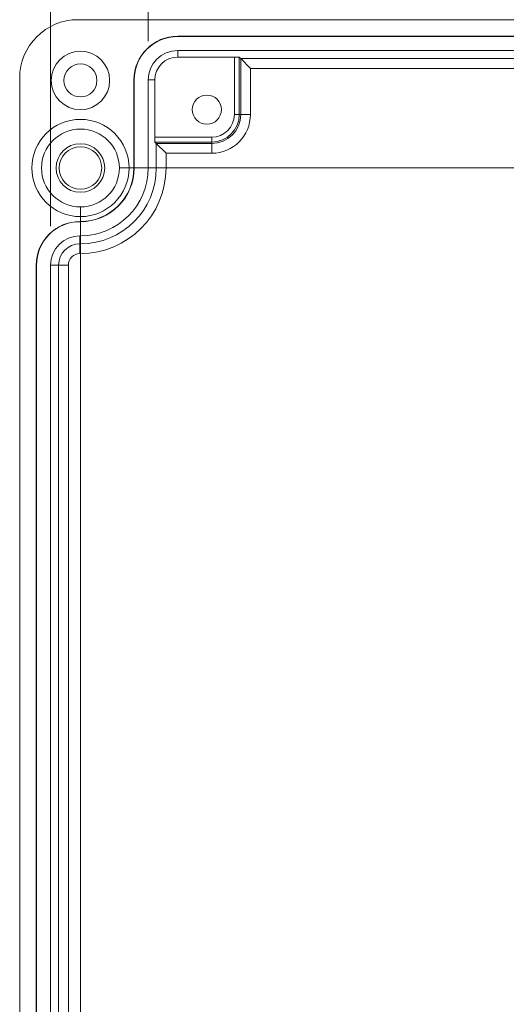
# Model space of a CAD drawing. Header units: millimetres. Extents: x 23 to 1094, y 23 to 840.
# Tile 2 of 44: x 126 to 176, y 163 to 264. Entities that reach past the tile are written whole.
import ezdxf

# ---------------------------------------------------------------- set-up
doc = ezdxf.new("R2010")
doc.units = ezdxf.units.MM
doc.header["$LTSCALE"] = 4
for name, color, linetype, lineweight in [('Dimension (ANSI)', 7, 'Continuous', 9), ('Visible (ANSI)', 7, 'Continuous', 9), ('Visible Narrow (ANSI)', 7, 'Continuous', 9)]:
    doc.layers.add(name, color=color, linetype=linetype, lineweight=lineweight)
doc.styles.add('Note Text (ANSI)', font='arial.ttf')
doc.dimstyles.new('Default - mm (ANSI)', dxfattribs={"dimscale": 4, "dimtxt": 2, "dimasz": 2, "dimexe": 3.175, "dimexo": 1, "dimgap": 0.8, "dimtad": 0, "dimtih": 1, "dimtoh": 1, "dimrnd": 1e-08, "dimzin": 4, "dimdsep": 46, "dimtxsty": 'Note Text (ANSI)', "dimblk": 'Filled-1', "dimcen": 0.09, "dimdle": 10, "dimclrd": 256, "dimclre": 256, "dimclrt": 256, "dimadec": 1, "dimazin": 0, "dimtfac": 1.524, "dimtofl": 0, "dimtmove": 0, "dimatfit": 3, "dimfxl": 1, "dimtolj": 1, "dimtzin": 0, "dimlwd": -1, "dimlwe": -1, "dimarcsym": 0})

# ---------------------------------------------------------------- blocks, each defined once
blk = doc.blocks.new('Filled-1')
at = {"color": 0}
for p, q in [((0, 0), (-1, 0.15)), ((-1, 0.15), (-1, -0.15)), ((-1, 0), (0, 0)), ((-1, -0.15), (0, 0))]:
    blk.add_line(p, q, dxfattribs=at)
at = {"color": 0, "flags": 128}
blk.add_lwpolyline([(-1, -0.15), (0, 0), (-1, 0.15), (-1, -0.15)], dxfattribs=at)
at = {"color": 0}
blk.add_solid([(-1, -0.15), (0, 0), (-1, 0.15), (-1, -0.15)], dxfattribs=at)
blk = doc.blocks.new('*D19')
at = {"layer": 'Defpoints', "color": 0, "transparency": 16777216}
for p in [(139.07, 278.49), (139.07, 258.11), (336.12, 258.11)]:
    blk.add_point(p, dxfattribs=at)
at = {"layer": 'Dimension (ANSI)', "transparency": 16777216}
for p, q in [((139.07, 262.11), (139.07, 291.19)), ((336.12, 262.11), (336.12, 291.19)), ((147.07, 278.49), (233.09, 278.49)), ((328.12, 278.49), (276.33, 278.49))]:
    blk.add_line(p, q, dxfattribs=at)
at = {"layer": 'Dimension (ANSI)', "transparency": 16777216, "xscale": 8, "yscale": 8, "zscale": 8, "rotation": 180}
blk.add_blockref('Filled-1', (139.07, 278.49), dxfattribs=at)
at = {"layer": 'Dimension (ANSI)', "transparency": 16777216, "xscale": 8, "yscale": 8, "zscale": 8}
blk.add_blockref('Filled-1', (336.12, 278.49), dxfattribs=at)
at = {"layer": 'Dimension (ANSI)', "transparency": 16777216, "char_height": 8, "attachment_point": 5, "style": 'Note Text (ANSI)'}
for s, insert in [('\\A1; 197.05', (254.71, 285.78)), ('\\A1;[7.76]', (254.71, 270.17))]:
    blk.add_mtext(s, dxfattribs=dict(at, insert=insert))
blk = doc.blocks.new('*D24')
at = {"layer": 'Defpoints', "color": 0, "transparency": 16777216}
for p in [(345.17, 312.25), (345.17, 249.06), (129.02, 239.06)]:
    blk.add_point(p, dxfattribs=at)
at = {"layer": 'Dimension (ANSI)', "transparency": 16777216}
for p, q in [((129.02, 243.06), (129.02, 324.95)), ((345.17, 253.06), (345.17, 324.95)), ((137.02, 312.25), (187.38, 312.25)), ((337.17, 312.25), (230.62, 312.25))]:
    blk.add_line(p, q, dxfattribs=at)
at = {"layer": 'Dimension (ANSI)', "transparency": 16777216, "xscale": 8, "yscale": 8, "zscale": 8, "rotation": 180}
blk.add_blockref('Filled-1', (129.02, 312.25), dxfattribs=at)
at = {"layer": 'Dimension (ANSI)', "transparency": 16777216, "xscale": 8, "yscale": 8, "zscale": 8}
blk.add_blockref('Filled-1', (345.17, 312.25), dxfattribs=at)
at = {"layer": 'Dimension (ANSI)', "transparency": 16777216, "char_height": 8, "attachment_point": 5, "style": 'Note Text (ANSI)'}
for s, insert in [('\\A1; 216.15', (209, 319.53)), ('\\A1;[8.51]', (209, 303.92))]:
    blk.add_mtext(s, dxfattribs=dict(at, insert=insert))
blk = doc.blocks.new('*D31')
at = {"layer": 'Defpoints', "color": 0, "transparency": 16777216}
for p in [(132.1, 249.06), (264.2, 249.06), (342.1, 133.06)]:
    blk.add_point(p, dxfattribs=at)
at = {"layer": 'Dimension (ANSI)', "transparency": 16777216}
for p, q in [((136.1, 249.06), (276.9, 249.06)), ((264.2, 241.06), (264.2, 206.65)), ((264.2, 141.06), (264.2, 175.46)), ((338.1, 133.06), (251.5, 133.06))]:
    blk.add_line(p, q, dxfattribs=at)
at = {"layer": 'Dimension (ANSI)', "transparency": 16777216, "xscale": 8, "yscale": 8, "zscale": 8}
for p, rotation in [((264.2, 249.06), 90), ((264.2, 133.06), 270)]:
    blk.add_blockref('Filled-1', p, dxfattribs=dict(at, rotation=rotation))
at = {"layer": 'Dimension (ANSI)', "transparency": 16777216, "char_height": 8, "attachment_point": 5, "style": 'Note Text (ANSI)'}
for s, insert in [('\\A1; 116.00', (264.2, 198.34)), ('\\A1;[4.57]', (264.2, 182.75))]:
    blk.add_mtext(s, dxfattribs=dict(at, insert=insert))
blk = doc.blocks.new('*D32')
at = {"layer": 'Defpoints', "color": 0, "transparency": 16777216}
for p in [(132.1, 249.06), (342.1, 158.26), (342.1, 133.06)]:
    blk.add_point(p, dxfattribs=at)
at = {"layer": 'Dimension (ANSI)', "transparency": 16777216}
for p, q in [((132.1, 245.06), (132.1, 145.56)), ((342.1, 137.06), (342.1, 170.96)), ((140.1, 158.26), (273.23, 158.26)), ((334.1, 158.26), (316.38, 158.26))]:
    blk.add_line(p, q, dxfattribs=at)
at = {"layer": 'Dimension (ANSI)', "transparency": 16777216, "xscale": 8, "yscale": 8, "zscale": 8, "rotation": 180}
blk.add_blockref('Filled-1', (132.1, 158.26), dxfattribs=at)
at = {"layer": 'Dimension (ANSI)', "transparency": 16777216, "xscale": 8, "yscale": 8, "zscale": 8}
blk.add_blockref('Filled-1', (342.1, 158.26), dxfattribs=at)
at = {"layer": 'Dimension (ANSI)', "transparency": 16777216, "char_height": 8, "attachment_point": 5, "style": 'Note Text (ANSI)'}
for s, insert in [('\\A1; 210.00', (294.8, 165.54)), ('\\A1;[8.27]', (294.8, 149.93))]:
    blk.add_mtext(s, dxfattribs=dict(at, insert=insert))

msp = doc.modelspace()

# ---------------------------------------------------------------- linework, layer by layer
at = {"layer": 'Visible (ANSI)'}
for p, q in [((342.3494, 264.3093), (131.8453, 264.3093)), ((228.0974, 262.6093), (142.0974, 262.6093)), ((228.0974, 262.5831), (142.0974, 262.5831)), ((228.0974, 261.1355), (142.0974, 261.1355)), ((147.9315, 260.4635), (142.0974, 260.4635)), ((148.5802, 260.3061), (148.4314, 260.4549)), ((149.5801, 259.3062), (148.5802, 260.3061)), ((125.8474, 258.3113), (125.8474, 123.8072)), ((137.5974, 258.1093), (137.5974, 249.0593)), ((137.6236, 258.1093), (137.6236, 249.0593)), ((139.0712, 258.1093), (139.0712, 249.0593)), ((139.7432, 258.1093), (139.7432, 252.2252)), ((139.7518, 251.7253), (139.9006, 251.5764)), ((140.9005, 250.5766), (139.9006, 251.5764)), ((132.0974, 243.5593), (132.0474, 243.5593)), ((132.0974, 243.5331), (132.0474, 243.5331)), ((132.0974, 242.0855), (132.0474, 242.0855)), ((127.5474, 239.0593), (127.5474, 133.0593)), ((127.5736, 239.0593), (127.5736, 133.0593)), ((129.0212, 239.0593), (129.0212, 133.0593))]:
    msp.add_line(p, q, dxfattribs=at)
for centre, radius in [((132.0974, 258.0593), 3), ((132.0974, 258.0593), 1.7), ((145.0974, 255.0593), 1.5), ((132.0974, 249.0593), 5), ((132.0974, 249.0593), 4.0049), ((132.0974, 249.0593), 2.5), ((132.0974, 249.0593), 2.1858)]:
    msp.add_circle(centre, radius, dxfattribs=at)
for centre, radius, start, end in [((142.0974, 258.1093), 4.5, 90, 180), ((142.0974, 258.1093), 4.4738, 90, 180), ((142.0974, 258.1093), 3.0262, 90, 180), ((142.0974, 258.1093), 2.3542, 90, 180), ((132.0974, 249.0593), 5.5, 270, 0), ((132.0974, 249.0593), 5.5262, 270, 0), ((132.0974, 249.0593), 6.9738, 270, 0), ((132.0474, 239.0593), 4.5, 90, 180), ((132.0474, 239.0593), 4.4738, 90, 180), ((132.0474, 239.0593), 3.0262, 90, 180)]:
    msp.add_arc(centre, radius, start, end, dxfattribs=at)
for centre, major_axis, ratio, start_param, end_param in [((131.8494, 258.3072), (4.2455, -4.2455), 0.999315, 2.35653711, 3.9266482), ((147.9315, 260.4547), (0.5, 0), 0.01745506, 0.01745329, 1.57079633), ((139.7519, 252.2252), (0, 0.5), 0.01745506, 1.57079633, 3.12413936)]:
    msp.add_ellipse(centre, major_axis=major_axis, ratio=ratio, start_param=start_param, end_param=end_param, dxfattribs=at)
at = {"layer": 'Visible Narrow (ANSI)'}
for p, q in [((142.0974, 262.5831), (142.0974, 262.6093)), ((142.0974, 260.4635), (142.0974, 261.1355)), ((147.9315, 254.5593), (147.9315, 260.4635)), ((148.4314, 260.4549), (148.4314, 254.5593)), ((148.5802, 260.3061), (228.0974, 260.3061)), ((148.5802, 254.5593), (148.5802, 260.3061)), ((228.0974, 259.3062), (149.5801, 259.3062)), ((149.5801, 259.3062), (149.5801, 254.5593)), ((137.6236, 258.1093), (137.5974, 258.1093)), ((139.7432, 258.1093), (139.0712, 258.1093)), ((148.4314, 254.5593), (147.9315, 254.5593)), ((148.4314, 254.5593), (148.5802, 254.5593)), ((149.5801, 254.5593), (148.5802, 254.5593)), ((139.7432, 252.2252), (145.5974, 252.2252)), ((145.5974, 251.7253), (145.5974, 252.2252)), ((145.5974, 251.7253), (139.7518, 251.7253)), ((139.9006, 249.0593), (139.9006, 251.5764)), ((139.9006, 251.5764), (145.5974, 251.5764)), ((145.5974, 251.7253), (145.5974, 251.5764)), ((145.5974, 250.5766), (145.5974, 251.5764)), ((145.5974, 250.5766), (140.9005, 250.5766)), ((140.9005, 250.5766), (140.9005, 249.0593)), ((137.6236, 249.0593), (137.5974, 249.0593)), ((139.9006, 249.0593), (139.0712, 249.0593)), ((140.9005, 249.0593), (139.9006, 249.0593)), ((132.0474, 243.5331), (132.0474, 243.5593)), ((132.0974, 243.5331), (132.0974, 243.5593)), ((132.0474, 241.2561), (132.0474, 242.0855)), ((132.0974, 241.2561), (132.0974, 242.0855)), ((132.0474, 241.2561), (132.0974, 241.2561)), ((132.0474, 240.2562), (132.0474, 241.2561)), ((132.0974, 240.2562), (132.0974, 241.2561)), ((132.0974, 240.2562), (132.0474, 240.2562)), ((127.5736, 239.0593), (127.5474, 239.0593)), ((129.8506, 239.0593), (129.0212, 239.0593)), ((129.8506, 133.0593), (129.8506, 239.0593)), ((130.8505, 239.0593), (129.8506, 239.0593)), ((130.8505, 239.0593), (130.8505, 133.0593))]:
    msp.add_line(p, q, dxfattribs=at)
for centre, radius, start, end in [((145.5974, 254.5593), 3.9827, 270, 0), ((145.5974, 254.5593), 2.3341, 270, 0), ((145.5974, 254.5593), 2.9828, 270, 0), ((145.5974, 254.5593), 2.834, 270, 0), ((132.0974, 249.0593), 8.8031, 270, 0), ((132.0974, 249.0593), 7.8032, 270, 0), ((132.0474, 239.0593), 2.1968, 90, 180), ((132.0474, 239.0593), 1.1969, 90, 180)]:
    msp.add_arc(centre, radius, start, end, dxfattribs=at)

# ---------------------------------------------------------------- dimensions: what is measured, and where the dimension line sits
at = {"layer": 'Dimension (ANSI)'}
for base, p1, p2, angle, text, override, picture, middle in [((345.1736, 312.2463), (129.0212, 239.0593), (345.1736, 249.0593), 180, ' <>\\X[8.51]', {"dimgap": 0.8, "dimtih": 0, "dimtoh": 0, "dimdec": 2, "dimpost": '\\X', "dimtol": 0, "dimlim": 0, "dimtp": 0, "dimtm": 0, "dimtdec": 2, "dimatfit": 1}, '*D24', (209.0036, 312.2463)), ((139.0712, 278.4928), (336.1236, 258.1093), (139.0712, 258.1093), 180, ' <>\\X[7.76]', {"dimgap": 0.8, "dimtih": 0, "dimtoh": 0, "dimdec": 2, "dimpost": '\\X', "dimtol": 0, "dimlim": 0, "dimtp": 0, "dimtm": 0, "dimtdec": 2, "dimatfit": 1}, '*D19', (254.7063, 278.4928)), ((264.1961, 249.0593), (342.0974, 133.0593), (132.0974, 249.0593), 90, ' <>\\X[4.57]', {"dimgap": 0.8, "dimdec": 2, "dimpost": '\\X', "dimtol": 0, "dimlim": 0, "dimtp": 0, "dimtm": 0, "dimtdec": 2, "dimatfit": 1}, '*D31', (264.1961, 191.0593)), ((342.0974, 158.2583), (132.0974, 249.0593), (342.0974, 133.0593), 180, ' <>\\X[8.27]', {"dimgap": 0.8, "dimtih": 0, "dimtoh": 0, "dimdec": 2, "dimpost": '\\X', "dimtol": 0, "dimlim": 0, "dimtp": 0, "dimtm": 0, "dimtdec": 2, "dimatfit": 1}, '*D32', (294.8017, 158.2583))]:
    dim = msp.add_linear_dim(base=base, p1=p1, p2=p2, angle=angle, text=text, dimstyle='Default - mm (ANSI)', override=override, dxfattribs=at)
    dim.commit()
    dim.dimension.update_dxf_attribs({"geometry": picture, "text_midpoint": middle, "dimtype": 160})

doc.saveas('drawing.dxf')
